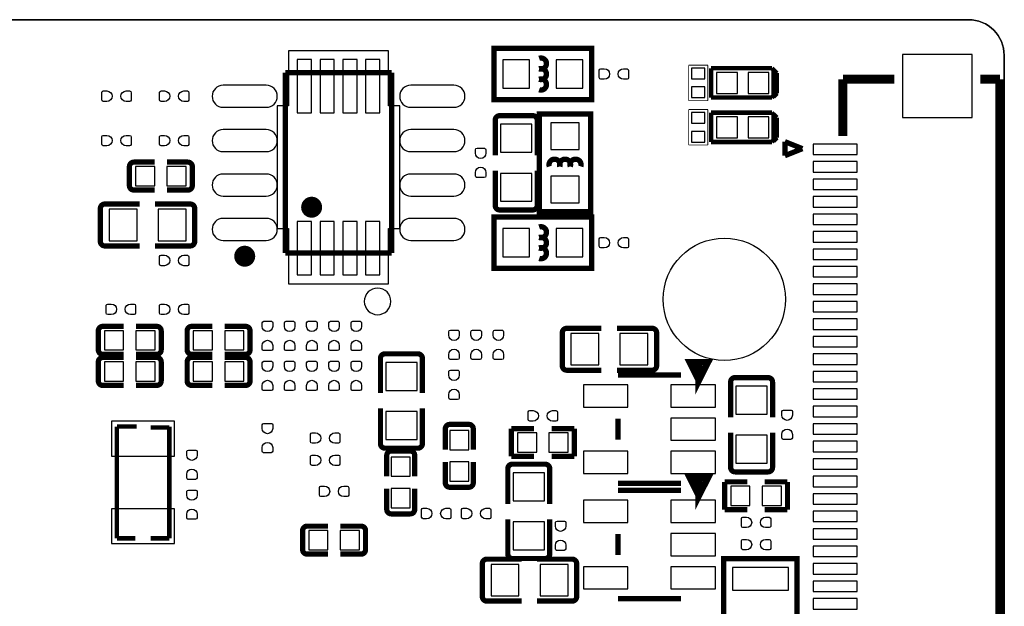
# Model space of a CAD drawing. Extents: x -25.8 to 25.4, y -24.8 to 25.2.
# Tile 5 of 5: x -2.8 to 25.4, y 8.4 to 25.2. Entities that reach past the tile are written whole.
import ezdxf

# ---------------------------------------------------------------- set-up
doc = ezdxf.new("R2010")
doc.units = 0
for name, color, linetype in [('BG_OUTLINE', 5, 'CONTINUOUS'), ('PG_SILKSCREEN_BOTTOM', 173, 'CONTINUOUS'), ('PIN_BOTTOM', 132, 'CONTINUOUS')]:
    doc.layers.add(name, color=color, linetype=linetype)

msp = doc.modelspace()

# ---------------------------------------------------------------- linework, layer by layer
at = {"layer": 'BG_OUTLINE'}
msp.add_lwpolyline([(-23.601172, 25.176734), (24.366728, 25.176734, -0.414214), (25.382728, 24.160734), (25.382728, -23.807166, -0.414214), (24.366728, -24.823166), (-23.601172, -24.823166, -0.414214), (-24.617172, -23.807166), (-24.617172, 24.160734, -0.414214), (-23.601172, 25.176734)], format="xyb", dxfattribs=at)
msp.add_lwpolyline([(-24.617172, 24.160734), (-24.617172, -23.807166, 0.414214), (-23.601172, -24.823166), (24.366728, -24.823166, 0.414214), (25.382728, -23.807166), (25.382728, 24.160734, 0.414214), (24.366728, 25.176734), (-23.601172, 25.176734, 0.414214)], format="xyb", close=True, dxfattribs=at)
at = {"layer": 'PG_SILKSCREEN_BOTTOM'}
msp.add_lwpolyline([(7.78256, 24.28748), (4.91744, 24.28748), (4.91744, 22.7076), (4.5974, 22.7076), (4.5974, 19.2024), (4.91744, 19.2024), (4.91744, 17.62252), (7.78256, 17.62252), (7.78256, 19.2024), (8.1026, 19.2024), (8.1026, 22.7076), (7.78256, 22.7076), (7.78256, 24.28748)], dxfattribs=at)
for points, const_width in [([(10.795, 23.01748), (10.79246, 24.35352), (13.59154, 24.35352), (13.589, 23.01748), (13.589, 22.89048), (10.795, 22.89048), (10.795, 23.01748)], 0.1524), ([(4.82854, 18.50644), (4.82854, 23.65756)], 0.1524), ([(4.82854, 23.65756), (7.87146, 23.65756)], 0.1524), ([(7.87146, 18.50644), (7.87146, 23.65756)], 0.1524), ([(16.36268, 23.87346), (16.36268, 22.86)], 0.0254), ([(16.91132, 23.87346), (16.36268, 23.87346)], 0.0254), ([(16.91132, 22.86), (16.91132, 23.87346)], 0.0254), ([(17.00276, 23.7871), (17.00276, 22.9489)], 0.127), ([(18.74012, 23.7871), (17.00276, 23.7871)], 0.127), ([(18.87982, 23.6474), (18.74012, 23.7871)], 0.127), ([(18.8849, 23.64232), (18.78584, 23.74392)], 0.127), ([(18.78584, 23.74392), (18.78584, 22.96668)], 0.127), ([(18.78584, 22.99208), (18.78584, 23.74392)], 0.127), ([(18.87982, 23.0886), (18.87982, 23.6474)], 0.127), ([(18.8849, 23.06828), (18.8849, 23.64232)], 0.127), ([(20.76704, 23.47341), (20.76704, 21.84781)], 0.254), ([(22.24024, 23.47341), (20.77212, 23.47341)], 0.254), ([(25.2603, 23.47341), (24.7015, 23.47341)], 0.254), ([(25.2603, 23.47341), (25.2603, 4.97459)], 0.254), ([(18.74012, 22.9489), (18.87982, 23.0886)], 0.127), ([(18.78584, 22.96668), (18.8849, 23.06828)], 0.127), ([(16.36268, 22.86), (16.91132, 22.86)], 0.0254), ([(17.00276, 22.9489), (18.74012, 22.9489)], 0.127), ([(18.74012, 22.9489), (18.78584, 22.99208)], 0.127), ([(13.43152, 19.685), (12.09548, 19.68246), (12.09548, 22.48154), (13.43152, 22.479), (13.55852, 22.479), (13.55852, 19.685), (13.43152, 19.685)], 0.1524), ([(16.36268, 22.606), (16.36268, 21.59254)], 0.0254), ([(16.91132, 22.606), (16.36268, 22.606)], 0.0254), ([(16.91132, 21.59254), (16.91132, 22.606)], 0.0254), ([(17.00276, 22.5171), (17.00276, 21.6789)], 0.127), ([(18.74012, 22.5171), (17.00276, 22.5171)], 0.127), ([(18.87982, 22.3774), (18.74012, 22.5171)], 0.127), ([(18.8849, 22.37232), (18.78584, 22.47392)], 0.127), ([(18.78584, 22.47392), (18.78584, 21.69668)], 0.127), ([(18.78584, 21.72208), (18.78584, 22.47392)], 0.127), ([(10.83056, 22.30374), (10.83056, 21.29536)], 0.14986), ([(11.90244, 22.43074), (10.95756, 22.43074)], 0.14986), ([(12.02944, 22.30374), (12.02944, 21.29536)], 0.14986), ([(18.87982, 21.8186), (18.87982, 22.3774)], 0.127), ([(18.8849, 21.79828), (18.8849, 22.37232)], 0.127), ([(17.00276, 21.6789), (18.74012, 21.6789)], 0.127), ([(18.74012, 21.6789), (18.87982, 21.8186)], 0.127), ([(18.74012, 21.6789), (18.78584, 21.72208)], 0.127), ([(18.78584, 21.69668), (18.8849, 21.79828)], 0.127), ([(19.61388, 21.48713), (19.1135, 21.68779)], 0.14986), ([(19.1135, 21.28647), (19.1135, 21.68779)], 0.14986), ([(16.36268, 21.59254), (16.91132, 21.59254)], 0.0254), ([(19.1135, 21.28647), (19.61388, 21.48713)], 0.14986), ([(0.49784, 21.10232), (1.09474, 21.10232)], 0.14986), ([(2.04216, 21.10232), (1.44526, 21.10232)], 0.14986), ([(0.37084, 20.97532), (0.37084, 20.42922)], 0.14986), ([(2.16916, 20.42922), (2.16916, 20.97532)], 0.14986), ([(10.83056, 19.86026), (10.83056, 20.8534)], 0.14986), ([(12.02944, 19.86026), (12.02944, 20.8534)], 0.14986), ([(0.49784, 20.30222), (1.09474, 20.30222)], 0.14986), ([(2.04216, 20.30222), (1.44526, 20.30222)], 0.14986), ([(-0.45974, 19.77644), (-0.45974, 18.83156)], 0.14986), ([(-0.33274, 19.90344), (0.6604, 19.90344)], 0.14986), ([(2.11074, 19.90344), (1.10236, 19.90344)], 0.14986), ([(2.23774, 18.83156), (2.23774, 19.77644)], 0.14986), ([(10.95756, 19.73326), (11.90244, 19.73326)], 0.14986), ([(10.795, 18.19148), (10.79246, 19.52752), (13.59154, 19.52752), (13.589, 18.19148), (13.589, 18.06448), (10.795, 18.06448), (10.795, 18.19148)], 0.1524), ([(-0.33274, 18.70456), (0.6604, 18.70456)], 0.14986), ([(2.11074, 18.70456), (1.10236, 18.70456)], 0.14986), ([(4.82854, 18.50644), (7.87146, 18.50644)], 0.1524), ([(-0.51816, 16.27632), (-0.51816, 15.73022)], 0.14986), ([(-0.39116, 16.40332), (0.20574, 16.40332)], 0.14986), ([(1.15316, 16.40332), (0.55626, 16.40332)], 0.14986), ([(1.28016, 15.73022), (1.28016, 16.27632)], 0.14986), ([(2.02184, 16.27632), (2.02184, 15.73022)], 0.14986), ([(2.14884, 16.40332), (2.74574, 16.40332)], 0.14986), ([(3.69316, 16.40332), (3.09626, 16.40332)], 0.14986), ([(3.82016, 15.73022), (3.82016, 16.27632)], 0.14986), ([(12.87526, 16.34744), (13.8684, 16.34744)], 0.14986), ([(15.31874, 16.34744), (14.31036, 16.34744)], 0.14986), ([(12.74826, 16.22044), (12.74826, 15.27556)], 0.14986), ([(15.44574, 15.27556), (15.44574, 16.22044)], 0.14986), ([(-0.39116, 15.60322), (0.20574, 15.60322)], 0.14986), ([(-0.39116, 15.51432), (0.20574, 15.51432)], 0.14986), ([(1.15316, 15.60322), (0.55626, 15.60322)], 0.14986), ([(1.15316, 15.51432), (0.55626, 15.51432)], 0.14986), ([(2.14884, 15.60322), (2.74574, 15.60322)], 0.14986), ([(2.14884, 15.51432), (2.74574, 15.51432)], 0.14986), ([(3.69316, 15.60322), (3.09626, 15.60322)], 0.14986), ([(3.69316, 15.51432), (3.09626, 15.51432)], 0.14986), ([(7.549134, 15.489936), (7.549134, 14.496796)], 0.14986), ([(8.621014, 15.616936), (7.676134, 15.616936)], 0.14986), ([(8.748014, 15.489936), (8.748014, 14.496796)], 0.14986), ([(-0.51816, 15.38732), (-0.51816, 14.84122)], 0.14986), ([(1.28016, 14.84122), (1.28016, 15.38732)], 0.14986), ([(2.02184, 15.38732), (2.02184, 14.84122)], 0.14986), ([(3.82016, 14.84122), (3.82016, 15.38732)], 0.14986), ([(12.87526, 15.14856), (13.8684, 15.14856)], 0.14986), ([(15.31874, 15.14856), (14.31036, 15.14856)], 0.14986), ([(16.65224, 14.87424), (16.40332, 15.37208), (16.9037, 15.37208), (16.65224, 14.87424), (16.65224, 15.27302)], 0.20066), ([(14.34084, 15.0114), (16.13916, 15.0114)], 0.1524), ([(18.63344, 14.93774), (17.68856, 14.93774)], 0.14986), ([(-0.39116, 14.71422), (0.20574, 14.71422)], 0.14986), ([(1.15316, 14.71422), (0.55626, 14.71422)], 0.14986), ([(2.14884, 14.71422), (2.74574, 14.71422)], 0.14986), ([(3.69316, 14.71422), (3.09626, 14.71422)], 0.14986), ([(17.56156, 14.81074), (17.56156, 13.80236)], 0.14986), ([(18.76044, 14.81074), (18.76044, 13.80236)], 0.14986), ([(7.549134, 13.046456), (7.549134, 14.054836)], 0.14986), ([(8.748014, 13.046456), (8.748014, 14.054836)], 0.14986), ([(14.34084, 13.16228), (14.34084, 13.76172)], 0.1524), ([(0.011938, 13.537946), (0.581914, 13.537946)], 0.127), ([(0.011938, 10.338054), (0.011938, 13.537946)], 0.127), ([(1.512062, 13.507974), (0.981202, 13.507974)], 0.127), ([(1.512062, 13.537946), (1.512062, 10.338054)], 0.127), ([(9.40308, 13.47216), (9.40308, 12.87526)], 0.14986), ([(10.07618, 13.59916), (9.53008, 13.59916)], 0.14986), ([(10.20318, 13.47216), (10.20318, 12.87526)], 0.14986), ([(11.29284, 13.47978), (11.94308, 13.47978)], 0.14986), ([(11.29284, 12.68222), (11.29284, 13.47978)], 0.14986), ([(13.09116, 13.47978), (12.44092, 13.47978)], 0.14986), ([(13.09116, 12.68222), (13.09116, 13.47978)], 0.14986), ([(17.56156, 12.36726), (17.56156, 13.3604)], 0.14986), ([(18.76044, 12.36726), (18.76044, 13.3604)], 0.14986), ([(7.676134, 12.919456), (8.621014, 12.919456)], 0.14986), ([(7.72922, 12.71016), (7.72922, 12.11326)], 0.14986), ([(8.40232, 12.83716), (7.85622, 12.83716)], 0.14986), ([(8.52932, 12.71016), (8.52932, 12.11326)], 0.14986), ([(11.94308, 12.68222), (11.29284, 12.68222)], 0.14986), ([(12.44092, 12.68222), (13.09116, 12.68222)], 0.14986), ([(9.40308, 11.92784), (9.40308, 12.52474)], 0.14986), ([(10.20318, 11.92784), (10.20318, 12.52474)], 0.14986), ([(11.190986, 12.333224), (11.190986, 11.324844)], 0.14986), ([(12.262866, 12.460224), (11.317986, 12.460224)], 0.14986), ([(12.389866, 12.333224), (12.389866, 11.324844)], 0.14986), ([(16.65224, 11.57224), (16.40332, 12.07008), (16.9037, 12.07008), (16.65224, 11.57224), (16.65224, 11.97102)], 0.20066), ([(17.68856, 12.24026), (18.63344, 12.24026)], 0.14986), ([(7.72922, 11.16584), (7.72922, 11.76274)], 0.14986), ([(8.52932, 11.16584), (8.52932, 11.76274)], 0.14986), ([(9.53008, 11.80084), (10.07618, 11.80084)], 0.14986), ([(16.13916, 11.9126), (14.34084, 11.9126)], 0.1524), ([(17.38884, 11.95578), (18.03908, 11.95578)], 0.14986), ([(17.38884, 11.15822), (17.38884, 11.95578)], 0.14986), ([(19.18716, 11.95578), (18.53692, 11.95578)], 0.14986), ([(19.18716, 11.15822), (19.18716, 11.95578)], 0.14986), ([(14.34084, 11.7094), (16.13916, 11.7094)], 0.1524), ([(7.85622, 11.03884), (8.40232, 11.03884)], 0.14986), ([(18.03908, 11.15822), (17.38884, 11.15822)], 0.14986), ([(18.53692, 11.15822), (19.18716, 11.15822)], 0.14986), ([(5.45084, 10.68832), (6.04774, 10.68832)], 0.14986), ([(6.99516, 10.68832), (6.39826, 10.68832)], 0.14986), ([(11.190986, 9.889744), (11.190986, 10.882884)], 0.14986), ([(12.389866, 9.889744), (12.389866, 10.882884)], 0.14986), ([(5.32384, 10.56132), (5.32384, 10.01522)], 0.14986), ([(7.12216, 10.01522), (7.12216, 10.56132)], 0.14986), ([(14.34084, 9.86028), (14.34084, 10.45972)], 0.1524), ([(0.011938, 10.338054), (0.542544, 10.338054)], 0.127), ([(1.512062, 10.338054), (0.981202, 10.338054)], 0.127), ([(5.45084, 9.88822), (6.04774, 9.88822)], 0.14986), ([(6.99516, 9.88822), (6.39826, 9.88822)], 0.14986), ([(10.46226, 9.61644), (10.46226, 8.67156)], 0.14986), ([(10.58926, 9.74344), (11.5824, 9.74344)], 0.14986), ([(11.317986, 9.762744), (12.262866, 9.762744)], 0.14986), ([(13.03274, 9.74344), (12.02436, 9.74344)], 0.14986), ([(13.15974, 8.67156), (13.15974, 9.61644)], 0.14986), ([(19.46402, 7.7597), (19.46402, 7.25932), (17.36598, 7.25932), (17.36598, 9.75868), (19.46402, 9.75868), (19.46402, 7.7597)], 0.1524), ([(10.58926, 8.54456), (11.5824, 8.54456)], 0.14986), ([(13.03274, 8.54456), (12.02436, 8.54456)], 0.14986), ([(16.13916, 8.6106), (14.34084, 8.6106)], 0.1524)]:
    msp.add_lwpolyline(points, dxfattribs=dict(at, const_width=const_width))
for points, const_width in [([(12.08786, 23.77186, 1.389885), (12.08786, 24.07158)], 0.1524), ([(12.08786, 23.47214, 1.389066), (12.08786, 23.77186)], 0.1524), ([(12.08786, 23.17242, 1.389885), (12.08786, 23.47214)], 0.1524), ([(10.95756, 22.43074, 0.414214), (10.83056, 22.30374)], 0.14986), ([(12.02944, 22.30374, 0.414214), (11.90244, 22.43074)], 0.14986), ([(0.49784, 21.10232, 0.413814), (0.37084, 20.97532)], 0.14986), ([(2.16916, 20.97532, 0.413814), (2.04216, 21.10232)], 0.14986), ([(12.67714, 20.97786, 1.389885), (12.37742, 20.97786)], 0.1524), ([(12.97686, 20.97786, 1.389066), (12.67714, 20.97786)], 0.1524), ([(13.27658, 20.97786, 1.389885), (12.97686, 20.97786)], 0.1524), ([(0.37084, 20.42922, 0.417353), (0.49784, 20.30222)], 0.14986), ([(2.04216, 20.30222, 0.417353), (2.16916, 20.42922)], 0.14986), ([(5.730748, 19.812, 1), (5.431028, 19.812, 1), (5.730748, 19.812)], 0.29972), ([(-0.33274, 19.90344, 0.414214), (-0.45974, 19.77644)], 0.14986), ([(2.23774, 19.77644, 0.414214), (2.11074, 19.90344)], 0.14986), ([(10.83056, 19.86026, 0.414214), (10.95756, 19.73326)], 0.14986), ([(11.90244, 19.73326, 0.414214), (12.02944, 19.86026)], 0.14986), ([(12.08786, 18.94586, 1.389885), (12.08786, 19.24558)], 0.1524), ([(-0.45974, 18.83156, 0.414214), (-0.33274, 18.70456)], 0.14986), ([(2.11074, 18.70456, 0.414214), (2.23774, 18.83156)], 0.14986), ([(12.08786, 18.64614, 1.389066), (12.08786, 18.94586)], 0.1524), ([(3.81762, 18.409666, 1), (3.517392, 18.409666, 1), (3.81762, 18.409666)], 0.29972), ([(12.08786, 18.34642, 1.389885), (12.08786, 18.64614)], 0.1524), ([(-0.39116, 16.40332, 0.413814), (-0.51816, 16.27632)], 0.14986), ([(1.28016, 16.27632, 0.413814), (1.15316, 16.40332)], 0.14986), ([(2.14884, 16.40332, 0.413814), (2.02184, 16.27632)], 0.14986), ([(3.82016, 16.27632, 0.413814), (3.69316, 16.40332)], 0.14986), ([(12.87526, 16.34744, 0.414214), (12.74826, 16.22044)], 0.14986), ([(15.44574, 16.22044, 0.414214), (15.31874, 16.34744)], 0.14986), ([(-0.51816, 15.73022, 0.417353), (-0.39116, 15.60322)], 0.14986), ([(1.15316, 15.60322, 0.417353), (1.28016, 15.73022)], 0.14986), ([(2.02184, 15.73022, 0.417353), (2.14884, 15.60322)], 0.14986), ([(3.69316, 15.60322, 0.417353), (3.82016, 15.73022)], 0.14986), ([(-0.39116, 15.51432, 0.413814), (-0.51816, 15.38732)], 0.14986), ([(1.28016, 15.38732, 0.413814), (1.15316, 15.51432)], 0.14986), ([(2.14884, 15.51432, 0.413814), (2.02184, 15.38732)], 0.14986), ([(3.82016, 15.38732, 0.413814), (3.69316, 15.51432)], 0.14986), ([(7.676134, 15.616936, 0.414214), (7.549134, 15.489936)], 0.14986), ([(8.748014, 15.489936, 0.414214), (8.621014, 15.616936)], 0.14986), ([(12.74826, 15.27556, 0.414214), (12.87526, 15.14856)], 0.14986), ([(15.31874, 15.14856, 0.414214), (15.44574, 15.27556)], 0.14986), ([(17.68856, 14.93774, 0.414214), (17.56156, 14.81074)], 0.14986), ([(18.76044, 14.81074, 0.414214), (18.63344, 14.93774)], 0.14986), ([(-0.51816, 14.84122, 0.417353), (-0.39116, 14.71422)], 0.14986), ([(1.15316, 14.71422, 0.417353), (1.28016, 14.84122)], 0.14986), ([(2.02184, 14.84122, 0.417353), (2.14884, 14.71422)], 0.14986), ([(3.69316, 14.71422, 0.417353), (3.82016, 14.84122)], 0.14986), ([(9.53008, 13.59916, 0.413814), (9.40308, 13.47216)], 0.14986), ([(10.20318, 13.47216, 0.417353), (10.07618, 13.59916)], 0.14986), ([(7.549134, 13.046456, 0.414214), (7.676134, 12.919456)], 0.14986), ([(8.621014, 12.919456, 0.414214), (8.748014, 13.046456)], 0.14986), ([(7.85622, 12.83716, 0.417353), (7.72922, 12.71016)], 0.14986), ([(8.52932, 12.71016, 0.413814), (8.40232, 12.83716)], 0.14986), ([(11.317986, 12.460224, 0.414214), (11.190986, 12.333224)], 0.14986), ([(12.389866, 12.333224, 0.414214), (12.262866, 12.460224)], 0.14986), ([(17.56156, 12.36726, 0.414214), (17.68856, 12.24026)], 0.14986), ([(18.63344, 12.24026, 0.414214), (18.76044, 12.36726)], 0.14986), ([(9.40308, 11.92784, 0.413814), (9.53008, 11.80084)], 0.14986), ([(10.07618, 11.80084, 0.417353), (10.20318, 11.92784)], 0.14986), ([(7.72922, 11.16584, 0.417353), (7.85622, 11.03884)], 0.14986), ([(8.40232, 11.03884, 0.413814), (8.52932, 11.16584)], 0.14986), ([(5.45084, 10.68832, 0.413814), (5.32384, 10.56132)], 0.14986), ([(7.12216, 10.56132, 0.413814), (6.99516, 10.68832)], 0.14986), ([(5.32384, 10.01522, 0.417353), (5.45084, 9.88822)], 0.14986), ([(6.99516, 9.88822, 0.417353), (7.12216, 10.01522)], 0.14986), ([(11.190986, 9.889744, 0.414214), (11.317986, 9.762744)], 0.14986), ([(12.262866, 9.762744, 0.414214), (12.389866, 9.889744)], 0.14986), ([(10.58926, 9.74344, 0.414214), (10.46226, 9.61644)], 0.14986), ([(13.15974, 9.61644, 0.414214), (13.03274, 9.74344)], 0.14986), ([(10.46226, 8.67156, 0.414214), (10.58926, 8.54456)], 0.14986), ([(13.03274, 8.54456, 0.414214), (13.15974, 8.67156)], 0.14986)]:
    msp.add_lwpolyline(points, format="xyb", dxfattribs=dict(at, const_width=const_width))
msp.add_lwpolyline([(7.848346, 17.117568, 1), (7.087408, 17.117477, 1)], format="xyb", close=True, dxfattribs=at)
at = {"layer": 'PIN_BOTTOM'}
for points in [[(5.17144, 24.03348), (5.17144, 22.50948), (5.57784, 22.50948), (5.57784, 24.03348)], [(5.82168, 24.03348), (5.82168, 22.50948), (6.22808, 22.50948), (6.22808, 24.03348)], [(6.47192, 24.03348), (6.47192, 22.50948), (6.87832, 22.50948), (6.87832, 24.03348)], [(7.12216, 24.03348), (7.12216, 22.50948), (7.52856, 22.50948), (7.52856, 24.03348)], [(11.049, 24.0284), (11.049, 23.2156), (11.811, 23.2156), (11.811, 24.0284)], [(12.573, 24.0284), (12.573, 23.2156), (13.335, 23.2156), (13.335, 24.0284)], [(24.47163, 24.180927), (22.47265, 24.180927), (22.47265, 22.379813), (24.47163, 22.379813)], [(16.8275, 23.78964), (16.4465, 23.78964), (16.4465, 23.48484), (16.8275, 23.48484)], [(17.15516, 23.66772), (17.15516, 23.06828), (17.7546, 23.06828), (17.7546, 23.66772)], [(18.0594, 23.66772), (18.0594, 23.06828), (18.65884, 23.06828), (18.65884, 23.66772)], [(16.8275, 23.25116), (16.4465, 23.25116), (16.4465, 22.94636), (16.8275, 22.94636)], [(16.4465, 22.21484), (16.8275, 22.21484), (16.8275, 22.51964), (16.4465, 22.51964)], [(17.15516, 22.39772), (17.15516, 21.79828), (17.7546, 21.79828), (17.7546, 22.39772)], [(18.0594, 22.39772), (18.0594, 21.79828), (18.65884, 21.79828), (18.65884, 22.39772)], [(11.87958, 22.18309), (10.98042, 22.18309), (10.98042, 21.38299), (11.87958, 21.38299)], [(12.4206, 21.463), (13.2334, 21.463), (13.2334, 22.225), (12.4206, 22.225)], [(16.4465, 21.67636), (16.8275, 21.67636), (16.8275, 21.98116), (16.4465, 21.98116)], [(21.17598, 21.61667), (19.9263, 21.61667), (19.9263, 21.31695), (21.17598, 21.31695)], [(21.17598, 21.11629), (19.9263, 21.11629), (19.9263, 20.81657), (21.17598, 20.81657)], [(0.5461, 20.97532), (0.5461, 20.42668), (1.09474, 20.42668), (1.09474, 20.97532)], [(1.44526, 20.97532), (1.44526, 20.42668), (1.9939, 20.42668), (1.9939, 20.97532)], [(11.87958, 20.78101), (10.98042, 20.78101), (10.98042, 19.98091), (11.87958, 19.98091)], [(12.4206, 19.939), (13.2334, 19.939), (13.2334, 20.701), (12.4206, 20.701)], [(21.17598, 20.61591), (19.9263, 20.61591), (19.9263, 20.31619), (21.17598, 20.31619)], [(21.17598, 20.11553), (19.9263, 20.11553), (19.9263, 19.81581), (21.17598, 19.81581)], [(0.58801, 18.85442), (0.58801, 19.75358), (-0.21209, 19.75358), (-0.21209, 18.85442)], [(1.99009, 18.85442), (1.99009, 19.75358), (1.18999, 19.75358), (1.18999, 18.85442)], [(21.17598, 19.61515), (19.9263, 19.61515), (19.9263, 19.31543), (21.17598, 19.31543)], [(5.17144, 19.40052), (5.17144, 17.87652), (5.57784, 17.87652), (5.57784, 19.40052)], [(5.82168, 19.40052), (5.82168, 17.87652), (6.22808, 17.87652), (6.22808, 19.40052)], [(6.47192, 19.40052), (6.47192, 17.87652), (6.87832, 17.87652), (6.87832, 19.40052)], [(7.12216, 19.40052), (7.12216, 17.87652), (7.52856, 17.87652), (7.52856, 19.40052)], [(11.049, 19.2024), (11.049, 18.3896), (11.811, 18.3896), (11.811, 19.2024)], [(12.573, 19.2024), (12.573, 18.3896), (13.335, 18.3896), (13.335, 19.2024)], [(21.17598, 19.11477), (19.9263, 19.11477), (19.9263, 18.81505), (21.17598, 18.81505)], [(21.17598, 18.61439), (19.9263, 18.61439), (19.9263, 18.31467), (21.17598, 18.31467)], [(21.17598, 18.11655), (19.9263, 18.11655), (19.9263, 17.81683), (21.17598, 17.81683)], [(21.17598, 17.61617), (19.9263, 17.61617), (19.9263, 17.31645), (21.17598, 17.31645)], [(21.17598, 17.11579), (19.9263, 17.11579), (19.9263, 16.81607), (21.17598, 16.81607)], [(21.17598, 16.61541), (19.9263, 16.61541), (19.9263, 16.31569), (21.17598, 16.31569)], [(-0.3429, 16.27632), (-0.3429, 15.72768), (0.20574, 15.72768), (0.20574, 16.27632)], [(0.55626, 16.27632), (0.55626, 15.72768), (1.1049, 15.72768), (1.1049, 16.27632)], [(2.1971, 16.27632), (2.1971, 15.72768), (2.74574, 15.72768), (2.74574, 16.27632)], [(3.09626, 16.27632), (3.09626, 15.72768), (3.6449, 15.72768), (3.6449, 16.27632)], [(13.79601, 15.29842), (13.79601, 16.19758), (12.99591, 16.19758), (12.99591, 15.29842)], [(15.19809, 15.29842), (15.19809, 16.19758), (14.39799, 16.19758), (14.39799, 15.29842)], [(21.17598, 16.11503), (19.9263, 16.11503), (19.9263, 15.81531), (21.17598, 15.81531)], [(21.17598, 15.61465), (19.9263, 15.61465), (19.9263, 15.31493), (21.17598, 15.31493)], [(-0.3429, 15.38732), (-0.3429, 14.83868), (0.20574, 14.83868), (0.20574, 15.38732)], [(0.55626, 15.38732), (0.55626, 14.83868), (1.1049, 14.83868), (1.1049, 15.38732)], [(2.1971, 15.38732), (2.1971, 14.83868), (2.74574, 14.83868), (2.74574, 15.38732)], [(3.09626, 15.38732), (3.09626, 14.83868), (3.6449, 14.83868), (3.6449, 15.38732)], [(7.698994, 14.569186), (8.598154, 14.569186), (8.598154, 15.369286), (7.698994, 15.369286)], [(21.17598, 15.11427), (19.9263, 15.11427), (19.9263, 14.81455), (21.17598, 14.81455)], [(14.62532, 14.72946), (13.35532, 14.72946), (13.35532, 14.09446), (14.62532, 14.09446)], [(17.12468, 14.72946), (15.85468, 14.72946), (15.85468, 14.09446), (17.12468, 14.09446)], [(18.61058, 14.69009), (17.71142, 14.69009), (17.71142, 13.88999), (18.61058, 13.88999)], [(21.17598, 14.61643), (19.9263, 14.61643), (19.9263, 14.31671), (21.17598, 14.31671)], [(21.17598, 14.11605), (19.9263, 14.11605), (19.9263, 13.81633), (21.17598, 13.81633)], [(7.698994, 13.167106), (8.598154, 13.167106), (8.598154, 13.967206), (7.698994, 13.967206)], [(-0.138049, 12.687935), (1.662049, 12.687935), (1.662049, 13.687933), (-0.138049, 13.687933)], [(17.12468, 13.7795), (15.85468, 13.7795), (15.85468, 13.1445), (17.12468, 13.1445)], [(21.17598, 13.61567), (19.9263, 13.61567), (19.9263, 13.31595), (21.17598, 13.31595)], [(9.53008, 12.87526), (10.07872, 12.87526), (10.07872, 13.4239), (9.53008, 13.4239)], [(11.4681, 13.35532), (11.4681, 12.80668), (12.01674, 12.80668), (12.01674, 13.35532)], [(12.36726, 13.35532), (12.36726, 12.80668), (12.9159, 12.80668), (12.9159, 13.35532)], [(18.61058, 13.28801), (17.71142, 13.28801), (17.71142, 12.48791), (18.61058, 12.48791)], [(21.17598, 13.11529), (19.9263, 13.11529), (19.9263, 12.81557), (21.17598, 12.81557)], [(14.62532, 12.82954), (13.35532, 12.82954), (13.35532, 12.19454), (14.62532, 12.19454)], [(17.12468, 12.82954), (15.85468, 12.82954), (15.85468, 12.19454), (17.12468, 12.19454)], [(8.40232, 12.6619), (7.85368, 12.6619), (7.85368, 12.11326), (8.40232, 12.11326)], [(9.53008, 11.9761), (10.07872, 11.9761), (10.07872, 12.52474), (9.53008, 12.52474)], [(21.17598, 12.61491), (19.9263, 12.61491), (19.9263, 12.31519), (21.17598, 12.31519)], [(12.240006, 12.212574), (11.340846, 12.212574), (11.340846, 11.412474), (12.240006, 11.412474)], [(21.17598, 12.11453), (19.9263, 12.11453), (19.9263, 11.81481), (21.17598, 11.81481)], [(17.5641, 11.83132), (17.5641, 11.28268), (18.11274, 11.28268), (18.11274, 11.83132)], [(18.46326, 11.83132), (18.46326, 11.28268), (19.0119, 11.28268), (19.0119, 11.83132)], [(8.40232, 11.76274), (7.85368, 11.76274), (7.85368, 11.2141), (8.40232, 11.2141)], [(21.17598, 11.61415), (19.9263, 11.61415), (19.9263, 11.31443), (21.17598, 11.31443)], [(14.62532, 11.42746), (13.35532, 11.42746), (13.35532, 10.79246), (14.62532, 10.79246)], [(17.12468, 11.42746), (15.85468, 11.42746), (15.85468, 10.79246), (17.12468, 10.79246)], [(-0.138049, 10.188067), (1.662049, 10.188067), (1.662049, 11.188065), (-0.138049, 11.188065)], [(21.17598, 11.11631), (19.9263, 11.11631), (19.9263, 10.81659), (21.17598, 10.81659)], [(12.240006, 10.810494), (11.340846, 10.810494), (11.340846, 10.010394), (12.240006, 10.010394)], [(5.4991, 10.56132), (5.4991, 10.01268), (6.04774, 10.01268), (6.04774, 10.56132)], [(6.39826, 10.56132), (6.39826, 10.01268), (6.9469, 10.01268), (6.9469, 10.56132)], [(17.12468, 10.4775), (15.85468, 10.4775), (15.85468, 9.8425), (17.12468, 9.8425)], [(21.17598, 10.61593), (19.9263, 10.61593), (19.9263, 10.31621), (21.17598, 10.31621)], [(21.17598, 10.11555), (19.9263, 10.11555), (19.9263, 9.81583), (21.17598, 9.81583)], [(11.51001, 8.69442), (11.51001, 9.59358), (10.70991, 9.59358), (10.70991, 8.69442)], [(12.91209, 8.69442), (12.91209, 9.59358), (12.11199, 9.59358), (12.11199, 8.69442)], [(21.17598, 9.61517), (19.9263, 9.61517), (19.9263, 9.31545), (21.17598, 9.31545)], [(14.62532, 9.52754), (13.35532, 9.52754), (13.35532, 8.89254), (14.62532, 8.89254)], [(17.12468, 9.52754), (15.85468, 9.52754), (15.85468, 8.89254), (17.12468, 8.89254)], [(19.2151, 9.50976), (17.6149, 9.50976), (17.6149, 8.85952), (19.2151, 8.85952)], [(21.17598, 9.11479), (19.9263, 9.11479), (19.9263, 8.81507), (21.17598, 8.81507)], [(21.17598, 8.61441), (19.9263, 8.61441), (19.9263, 8.31469), (21.17598, 8.31469)]]:
    msp.add_lwpolyline(points, close=True, dxfattribs=at)
for points in [[(13.94968, 23.47214), (13.84808, 23.47214, -0.382065), (13.8049, 23.5204), (13.8049, 23.7363, -0.358765), (13.84808, 23.77186), (13.94968, 23.77186, -0.99952)], [(14.49832, 23.77186), (14.59992, 23.77186, -0.382065), (14.6431, 23.7236), (14.6431, 23.5077, -0.358765), (14.59992, 23.47214), (14.49832, 23.47214, -0.99952)], [(-0.27432, 22.83714), (-0.37592, 22.83714, -0.382065), (-0.4191, 22.8854), (-0.4191, 23.1013, -0.358765), (-0.37592, 23.13686), (-0.27432, 23.13686, -0.99952)], [(0.27432, 23.13686), (0.37592, 23.13686, -0.382065), (0.4191, 23.0886), (0.4191, 22.8727, -0.358765), (0.37592, 22.83714), (0.27432, 22.83714, -0.99952)], [(1.37668, 22.83714), (1.27508, 22.83714, -0.382065), (1.2319, 22.8854), (1.2319, 23.1013, -0.358765), (1.27508, 23.13686), (1.37668, 23.13686, -0.99952)], [(1.92532, 23.13686), (2.02692, 23.13686, -0.382065), (2.0701, 23.0886), (2.0701, 22.8727, -0.358765), (2.02692, 22.83714), (1.92532, 22.83714, -0.99952)], [(4.28498, 23.30196), (3.05054, 23.30196, 1), (3.05054, 22.67204), (4.28498, 22.67204, 1)], [(9.64946, 23.30196), (8.41502, 23.30196, 1), (8.41502, 22.67204), (9.64946, 22.67204, 1)], [(4.28498, 22.03196), (3.05054, 22.03196, 1), (3.05054, 21.40204), (4.28498, 21.40204, 1)], [(9.64946, 22.03196), (8.41502, 22.03196, 1), (8.41502, 21.40204), (9.64946, 21.40204, 1)], [(-0.27432, 21.56714), (-0.37592, 21.56714, -0.382065), (-0.4191, 21.6154), (-0.4191, 21.8313, -0.358765), (-0.37592, 21.86686), (-0.27432, 21.86686, -0.99952)], [(0.27432, 21.86686), (0.37592, 21.86686, -0.382065), (0.4191, 21.8186), (0.4191, 21.6027, -0.358765), (0.37592, 21.56714), (0.27432, 21.56714, -0.99952)], [(1.37668, 21.56714), (1.27508, 21.56714, -0.382065), (1.2319, 21.6154), (1.2319, 21.8313, -0.358765), (1.27508, 21.86686), (1.37668, 21.86686, -0.99952)], [(1.92532, 21.86686), (2.02692, 21.86686, -0.382065), (2.0701, 21.8186), (2.0701, 21.6027, -0.358765), (2.02692, 21.56714), (1.92532, 21.56714, -0.99952)], [(10.26414, 21.35632), (10.26414, 21.45792, -0.382065), (10.3124, 21.5011), (10.5283, 21.5011, -0.358765), (10.56386, 21.45792), (10.56386, 21.35632, -0.99952)], [(10.56386, 20.80768), (10.56386, 20.70608, -0.382065), (10.5156, 20.6629), (10.2997, 20.6629, -0.358765), (10.26414, 20.70608), (10.26414, 20.80768, -0.99952)], [(4.28498, 20.76196), (3.05054, 20.76196, 1), (3.05054, 20.13204), (4.28498, 20.13204, 1)], [(9.64946, 20.76196), (8.41502, 20.76196, 1), (8.41502, 20.13204), (9.64946, 20.13204, 1)], [(4.28498, 19.49196), (3.05054, 19.49196, 1), (3.05054, 18.86204), (4.28498, 18.86204, 1)], [(9.64946, 19.49196), (8.41502, 19.49196, 1), (8.41502, 18.86204), (9.64946, 18.86204, 1)], [(13.94968, 18.64614), (13.84808, 18.64614, -0.382065), (13.8049, 18.6944), (13.8049, 18.9103, -0.358765), (13.84808, 18.94586), (13.94968, 18.94586, -0.99952)], [(14.49832, 18.94586), (14.59992, 18.94586, -0.382065), (14.6431, 18.8976), (14.6431, 18.6817, -0.358765), (14.59992, 18.64614), (14.49832, 18.64614, -0.99952)], [(1.37668, 18.13814), (1.27508, 18.13814, -0.382065), (1.2319, 18.1864), (1.2319, 18.4023, -0.358765), (1.27508, 18.43786), (1.37668, 18.43786, -0.99952)], [(1.92532, 18.43786), (2.02692, 18.43786, -0.382065), (2.0701, 18.3896), (2.0701, 18.1737, -0.358765), (2.02692, 18.13814), (1.92532, 18.13814, -0.99952)], [(-0.14732, 16.74114), (-0.24892, 16.74114, -0.382065), (-0.2921, 16.7894), (-0.2921, 17.0053, -0.358765), (-0.24892, 17.04086), (-0.14732, 17.04086, -0.99952)], [(0.40132, 17.04086), (0.50292, 17.04086, -0.382065), (0.5461, 16.9926), (0.5461, 16.7767, -0.358765), (0.50292, 16.74114), (0.40132, 16.74114, -0.99952)], [(1.37668, 16.74114), (1.27508, 16.74114, -0.382065), (1.2319, 16.7894), (1.2319, 17.0053, -0.358765), (1.27508, 17.04086), (1.37668, 17.04086, -0.99952)], [(1.92532, 17.04086), (2.02692, 17.04086, -0.382065), (2.0701, 16.9926), (2.0701, 16.7767, -0.358765), (2.02692, 16.74114), (1.92532, 16.74114, -0.99952)], [(4.16814, 16.40332), (4.16814, 16.50492, -0.382065), (4.2164, 16.5481), (4.4323, 16.5481, -0.358765), (4.46786, 16.50492), (4.46786, 16.40332, -0.99952)], [(4.80314, 16.40332), (4.80314, 16.50492, -0.382065), (4.8514, 16.5481), (5.0673, 16.5481, -0.358765), (5.10286, 16.50492), (5.10286, 16.40332, -0.99952)], [(5.43814, 16.40332), (5.43814, 16.50492, -0.382065), (5.4864, 16.5481), (5.7023, 16.5481, -0.358765), (5.73786, 16.50492), (5.73786, 16.40332, -0.99952)], [(6.07314, 16.40332), (6.07314, 16.50492, -0.382065), (6.1214, 16.5481), (6.3373, 16.5481, -0.358765), (6.37286, 16.50492), (6.37286, 16.40332, -0.99952)], [(6.70814, 16.40332), (6.70814, 16.50492, -0.382065), (6.7564, 16.5481), (6.9723, 16.5481, -0.358765), (7.00786, 16.50492), (7.00786, 16.40332, -0.99952)], [(9.50214, 16.14932), (9.50214, 16.25092, -0.382065), (9.5504, 16.2941), (9.7663, 16.2941, -0.358765), (9.80186, 16.25092), (9.80186, 16.14932, -0.99952)], [(10.13714, 16.14932), (10.13714, 16.25092, -0.382065), (10.1854, 16.2941), (10.4013, 16.2941, -0.358765), (10.43686, 16.25092), (10.43686, 16.14932, -0.99952)], [(10.77214, 16.14932), (10.77214, 16.25092, -0.382065), (10.8204, 16.2941), (11.0363, 16.2941, -0.358765), (11.07186, 16.25092), (11.07186, 16.14932, -0.99952)], [(4.46786, 15.85468), (4.46786, 15.75308, -0.382065), (4.4196, 15.7099), (4.2037, 15.7099, -0.358765), (4.16814, 15.75308), (4.16814, 15.85468, -0.99952)], [(5.10286, 15.85468), (5.10286, 15.75308, -0.382065), (5.0546, 15.7099), (4.8387, 15.7099, -0.358765), (4.80314, 15.75308), (4.80314, 15.85468, -0.99952)], [(5.73786, 15.85468), (5.73786, 15.75308, -0.382065), (5.6896, 15.7099), (5.4737, 15.7099, -0.358765), (5.43814, 15.75308), (5.43814, 15.85468, -0.99952)], [(6.37286, 15.85468), (6.37286, 15.75308, -0.382065), (6.3246, 15.7099), (6.1087, 15.7099, -0.358765), (6.07314, 15.75308), (6.07314, 15.85468, -0.99952)], [(7.00786, 15.85468), (7.00786, 15.75308, -0.382065), (6.9596, 15.7099), (6.7437, 15.7099, -0.358765), (6.70814, 15.75308), (6.70814, 15.85468, -0.99952)], [(9.80186, 15.60068), (9.80186, 15.49908, -0.382065), (9.7536, 15.4559), (9.5377, 15.4559, -0.358765), (9.50214, 15.49908), (9.50214, 15.60068, -0.99952)], [(10.43686, 15.60068), (10.43686, 15.49908, -0.382065), (10.3886, 15.4559), (10.1727, 15.4559, -0.358765), (10.13714, 15.49908), (10.13714, 15.60068, -0.99952)], [(11.07186, 15.60068), (11.07186, 15.49908, -0.382065), (11.0236, 15.4559), (10.8077, 15.4559, -0.358765), (10.77214, 15.49908), (10.77214, 15.60068, -0.99952)], [(4.16814, 15.26032), (4.16814, 15.36192, -0.382065), (4.2164, 15.4051), (4.4323, 15.4051, -0.358765), (4.46786, 15.36192), (4.46786, 15.26032, -0.99952)], [(4.80314, 15.26032), (4.80314, 15.36192, -0.382065), (4.8514, 15.4051), (5.0673, 15.4051, -0.358765), (5.10286, 15.36192), (5.10286, 15.26032, -0.99952)], [(5.43814, 15.26032), (5.43814, 15.36192, -0.382065), (5.4864, 15.4051), (5.7023, 15.4051, -0.358765), (5.73786, 15.36192), (5.73786, 15.26032, -0.99952)], [(6.07314, 15.26032), (6.07314, 15.36192, -0.382065), (6.1214, 15.4051), (6.3373, 15.4051, -0.358765), (6.37286, 15.36192), (6.37286, 15.26032, -0.99952)], [(6.70814, 15.26032), (6.70814, 15.36192, -0.382065), (6.7564, 15.4051), (6.9723, 15.4051, -0.358765), (7.00786, 15.36192), (7.00786, 15.26032, -0.99952)], [(9.50214, 15.00632), (9.50214, 15.10792, -0.382065), (9.5504, 15.1511), (9.7663, 15.1511, -0.358765), (9.80186, 15.10792), (9.80186, 15.00632, -0.99952)], [(4.46786, 14.71168), (4.46786, 14.61008, -0.382065), (4.4196, 14.5669), (4.2037, 14.5669, -0.358765), (4.16814, 14.61008), (4.16814, 14.71168, -0.99952)], [(5.10286, 14.71168), (5.10286, 14.61008, -0.382065), (5.0546, 14.5669), (4.8387, 14.5669, -0.358765), (4.80314, 14.61008), (4.80314, 14.71168, -0.99952)], [(5.73786, 14.71168), (5.73786, 14.61008, -0.382065), (5.6896, 14.5669), (5.4737, 14.5669, -0.358765), (5.43814, 14.61008), (5.43814, 14.71168, -0.99952)], [(6.37286, 14.71168), (6.37286, 14.61008, -0.382065), (6.3246, 14.5669), (6.1087, 14.5669, -0.358765), (6.07314, 14.61008), (6.07314, 14.71168, -0.99952)], [(7.00786, 14.71168), (7.00786, 14.61008, -0.382065), (6.9596, 14.5669), (6.7437, 14.5669, -0.358765), (6.70814, 14.61008), (6.70814, 14.71168, -0.99952)], [(9.80186, 14.45768), (9.80186, 14.35608, -0.382065), (9.7536, 14.3129), (9.5377, 14.3129, -0.358765), (9.50214, 14.35608), (9.50214, 14.45768, -0.99952)], [(11.91768, 13.69314), (11.81608, 13.69314, -0.382065), (11.7729, 13.7414), (11.7729, 13.9573, -0.358765), (11.81608, 13.99286), (11.91768, 13.99286, -0.99952)], [(12.46632, 13.99286), (12.56792, 13.99286, -0.382065), (12.6111, 13.9446), (12.6111, 13.7287, -0.358765), (12.56792, 13.69314), (12.46632, 13.69314, -0.99952)], [(19.02714, 13.86332), (19.02714, 13.96492, -0.382065), (19.0754, 14.0081), (19.2913, 14.0081, -0.358765), (19.32686, 13.96492), (19.32686, 13.86332, -0.99952)], [(4.16814, 13.48232), (4.16814, 13.58392, -0.382065), (4.2164, 13.6271), (4.4323, 13.6271, -0.358765), (4.46786, 13.58392), (4.46786, 13.48232, -0.99952)], [(5.69468, 13.05814), (5.59308, 13.05814, -0.382065), (5.5499, 13.1064), (5.5499, 13.3223, -0.358765), (5.59308, 13.35786), (5.69468, 13.35786, -0.99952)], [(6.24332, 13.35786), (6.34492, 13.35786, -0.382065), (6.3881, 13.3096), (6.3881, 13.0937, -0.358765), (6.34492, 13.05814), (6.24332, 13.05814, -0.99952)], [(19.32686, 13.31468), (19.32686, 13.21308, -0.382065), (19.2786, 13.1699), (19.0627, 13.1699, -0.358765), (19.02714, 13.21308), (19.02714, 13.31468, -0.99952)], [(4.46786, 12.93368), (4.46786, 12.83208, -0.382065), (4.4196, 12.7889), (4.2037, 12.7889, -0.358765), (4.16814, 12.83208), (4.16814, 12.93368, -0.99952)], [(2.00914, 12.72032), (2.00914, 12.82192, -0.382065), (2.0574, 12.8651), (2.2733, 12.8651, -0.358765), (2.30886, 12.82192), (2.30886, 12.72032, -0.99952)], [(5.69468, 12.42314), (5.59308, 12.42314, -0.382065), (5.5499, 12.4714), (5.5499, 12.6873, -0.358765), (5.59308, 12.72286), (5.69468, 12.72286, -0.99952)], [(6.24332, 12.72286), (6.34492, 12.72286, -0.382065), (6.3881, 12.6746), (6.3881, 12.4587, -0.358765), (6.34492, 12.42314), (6.24332, 12.42314, -0.99952)], [(2.30886, 12.17168), (2.30886, 12.07008, -0.382065), (2.2606, 12.0269), (2.0447, 12.0269, -0.358765), (2.00914, 12.07008), (2.00914, 12.17168, -0.99952)], [(5.94868, 11.53414), (5.84708, 11.53414, -0.382065), (5.8039, 11.5824), (5.8039, 11.7983, -0.358765), (5.84708, 11.83386), (5.94868, 11.83386, -0.99952)], [(6.49732, 11.83386), (6.59892, 11.83386, -0.382065), (6.6421, 11.7856), (6.6421, 11.5697, -0.358765), (6.59892, 11.53414), (6.49732, 11.53414, -0.99952)], [(2.00914, 11.57732), (2.00914, 11.67892, -0.382065), (2.0574, 11.7221), (2.2733, 11.7221, -0.358765), (2.30886, 11.67892), (2.30886, 11.57732, -0.99952)], [(2.30886, 11.02868), (2.30886, 10.92708, -0.382065), (2.2606, 10.8839), (2.0447, 10.8839, -0.358765), (2.00914, 10.92708), (2.00914, 11.02868, -0.99952)], [(8.86968, 10.89914), (8.76808, 10.89914, -0.382065), (8.7249, 10.9474), (8.7249, 11.1633, -0.358765), (8.76808, 11.19886), (8.86968, 11.19886, -0.99952)], [(9.41832, 11.19886), (9.51992, 11.19886, -0.382065), (9.5631, 11.1506), (9.5631, 10.9347, -0.358765), (9.51992, 10.89914), (9.41832, 10.89914, -0.99952)], [(10.01268, 10.89914), (9.91108, 10.89914, -0.382065), (9.8679, 10.9474), (9.8679, 11.1633, -0.358765), (9.91108, 11.19886), (10.01268, 11.19886, -0.99952)], [(10.56132, 11.19886), (10.66292, 11.19886, -0.382065), (10.7061, 11.1506), (10.7061, 10.9347, -0.358765), (10.66292, 10.89914), (10.56132, 10.89914, -0.99952)], [(12.55014, 10.68832), (12.55014, 10.78992, -0.382065), (12.5984, 10.8331), (12.8143, 10.8331, -0.358765), (12.84986, 10.78992), (12.84986, 10.68832, -0.99952)], [(18.01368, 10.64514), (17.91208, 10.64514, -0.382065), (17.8689, 10.6934), (17.8689, 10.9093, -0.358765), (17.91208, 10.94486), (18.01368, 10.94486, -0.99952)], [(18.56232, 10.94486), (18.66392, 10.94486, -0.382065), (18.7071, 10.8966), (18.7071, 10.6807, -0.358765), (18.66392, 10.64514), (18.56232, 10.64514, -0.99952)], [(12.84986, 10.13968), (12.84986, 10.03808, -0.382065), (12.8016, 9.9949), (12.5857, 9.9949, -0.358765), (12.55014, 10.03808), (12.55014, 10.13968, -0.99952)], [(18.01368, 10.01014), (17.91208, 10.01014, -0.382065), (17.8689, 10.0584), (17.8689, 10.2743, -0.358765), (17.91208, 10.30986), (18.01368, 10.30986, -0.99952)], [(18.56232, 10.30986), (18.66392, 10.30986, -0.382065), (18.7071, 10.2616), (18.7071, 10.0457, -0.358765), (18.66392, 10.01014), (18.56232, 10.01014, -0.99952)]]:
    msp.add_lwpolyline(points, format="xyb", close=True, dxfattribs=at)
msp.add_circle((17.382744, 17.17675), 1.75006, dxfattribs=at)

doc.saveas('drawing.dxf')
